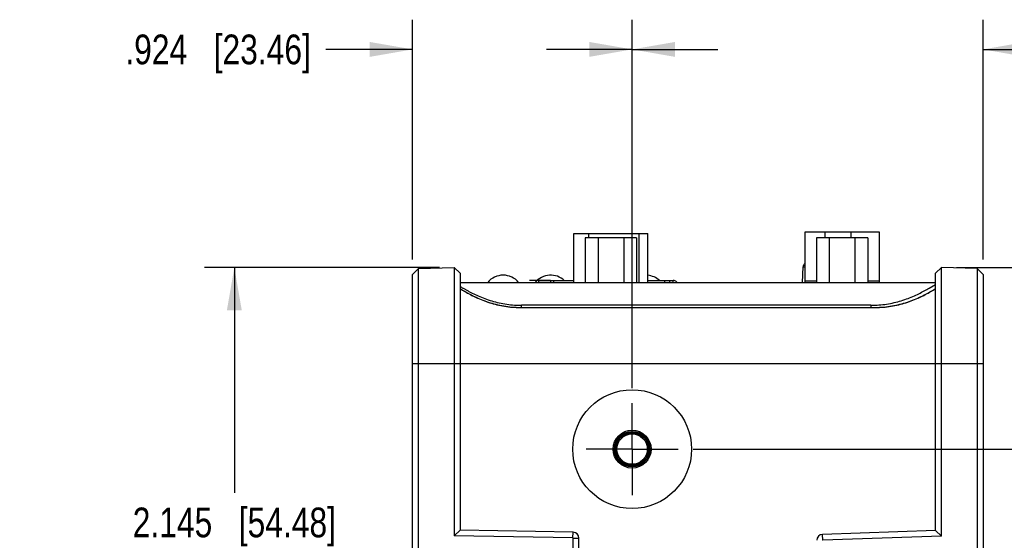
# Model space of a CAD drawing. Header units: inches. Extents: x 0 to 34, y 0 to 22.
# Tile 36 of 74: x 17.6 to 21.8, y 6.5 to 8.7. Entities that reach past the tile are written whole.
import ezdxf

# ---------------------------------------------------------------- set-up
doc = ezdxf.new("R2010")
doc.units = ezdxf.units.IN
doc.header["$LTSCALE"] = 1.87
doc.header["$MEASUREMENT"] = 0
doc.linetypes.add('CENTER', pattern=[0.6, 0.375, -0.075, 0.075, -0.075])
doc.layers.get('0').update_dxf_attribs({"linetype": 'CONTINUOUS'})
for name, color, linetype in [('02___PRT_ALL_AXES', 7, 'CONTINUOUS'), ('DATUMCURVES', 7, 'CONTINUOUS'), ('DIMENSIONS', 7, 'CONTINUOUS')]:
    doc.layers.add(name, color=color, linetype=linetype)
doc.styles.get("Standard").update_dxf_attribs({"font": 'txt', "width": 0.8})
doc.dimstyles.new('DIMSTYLE_1', dxfattribs={"dimtxt": 0.125, "dimasz": 0.18, "dimexe": 0.125, "dimexo": 0.0625, "dimgap": 0.0625, "dimtad": 0, "dimtih": 1, "dimtoh": 1, "dimdec": 3, "dimzin": 4, "dimdsep": 46, "dimtxsty": 'STANDARD', "dimblk": '_FILLED', "dimblk1": '_FILLED', "dimblk2": '_FILLED', "dimcen": 0.09, "dimadec": 0, "dimazin": 0, "dimtp": 0.001, "dimtm": 0.001, "dimtfac": 1, "dimtdec": 3, "dimtofl": 0, "dimtmove": 0, "dimatfit": 3, "dimldrblk": '_FILLED', "dimfxl": 1, "dimtolj": 1, "dimtzin": 4, "dimarcsym": 0})

# ---------------------------------------------------------------- blocks, each defined once
blk = doc.blocks.new('_FILLED')
at = {"color": 0, "linetype": 'BYBLOCK'}
blk.add_solid([(0, 0), (-1, 0.174), (-1, -0.174)], dxfattribs=at)
blk = doc.blocks.new('*D9')
at = {"layer": 'DIMENSIONS', "color": 2, "linetype": 'CONTINUOUS'}
for p, q in [((19.2796, 7.7107), (19.2796, 8.7202)), ((20.2032, 7.1698), (20.2032, 8.7202)), ((19.2796, 8.5952), (18.9141, 8.5952)), ((20.2032, 8.5952), (20.5632, 8.5952))]:
    blk.add_line(p, q, dxfattribs=at)
at = {"layer": 'DIMENSIONS', "color": 2, "linetype": 'CONTINUOUS', "xscale": 0.18, "yscale": 0.18, "zscale": 0.18}
blk.add_blockref('_FILLED', (19.2796, 8.5952), dxfattribs=at)
at = {"layer": 'DIMENSIONS', "color": 2, "linetype": 'CONTINUOUS', "xscale": 0.18, "yscale": 0.18, "zscale": 0.18, "rotation": 180}
blk.add_blockref('_FILLED', (20.2032, 8.5952), dxfattribs=at)
at = {"layer": 'DIMENSIONS', "color": 2, "linetype": 'CONTINUOUS', "insert": (18.8516, 8.6577), "char_height": 0.125, "width": 1.225, "attachment_point": 3, "line_spacing_factor": 0.9}
blk.add_mtext('.924{\\Ftxt.shx;\\W1.000000;\\H0.125000; }[23.46]', dxfattribs=at)
blk = doc.blocks.new('*D10')
at = {"layer": 'DIMENSIONS', "color": 2, "linetype": 'CONTINUOUS'}
for p, q in [((20.2032, 7.1698), (20.2032, 8.7202)), ((21.6796, 7.7107), (21.6796, 8.7202)), ((20.2032, 8.5952), (19.8432, 8.5952)), ((21.6796, 8.5952), (22.0419, 8.5952))]:
    blk.add_line(p, q, dxfattribs=at)
at = {"layer": 'DIMENSIONS', "color": 2, "linetype": 'CONTINUOUS', "xscale": 0.18, "yscale": 0.18, "zscale": 0.18}
blk.add_blockref('_FILLED', (20.2032, 8.5952), dxfattribs=at)
at = {"layer": 'DIMENSIONS', "color": 2, "linetype": 'CONTINUOUS', "xscale": 0.18, "yscale": 0.18, "zscale": 0.18, "rotation": 180}
blk.add_blockref('_FILLED', (21.6796, 8.5952), dxfattribs=at)
at = {"layer": 'DIMENSIONS', "color": 2, "linetype": 'CONTINUOUS', "insert": (22.1044, 8.6577), "char_height": 0.125, "width": 1.225, "attachment_point": 1, "line_spacing_factor": 0.9}
blk.add_mtext('1.476{\\Ftxt.shx;\\W1.000000;\\H0.125000; }[37.5]', dxfattribs=at)
blk = doc.blocks.new('*D11')
at = {"layer": 'DIMENSIONS', "color": 2, "linetype": 'CONTINUOUS'}
for p, q in [((22.3981, 7.6775), (22.3981, 8.0375)), ((21.5671, 7.6775), (22.5231, 7.6775)), ((20.4596, 6.9134), (22.5231, 6.9134)), ((22.3981, 6.9134), (22.3981, 6.5534))]:
    blk.add_line(p, q, dxfattribs=at)
at = {"layer": 'DIMENSIONS', "color": 2, "linetype": 'CONTINUOUS', "xscale": 0.18, "yscale": 0.18, "zscale": 0.18}
for p, rotation in [((22.3981, 7.6775), 270), ((22.3981, 6.9134), 90)]:
    blk.add_blockref('_FILLED', p, dxfattribs=dict(at, rotation=rotation))
at = {"layer": 'DIMENSIONS', "color": 2, "linetype": 'CONTINUOUS', "insert": (22.3981, 7.3579), "char_height": 0.125, "width": 1.225, "attachment_point": 2, "line_spacing_factor": 0.9}
blk.add_mtext('.764{\\Ftxt.shx;\\W1.000000;\\H0.125000; }[19.41]', dxfattribs=at)
blk = doc.blocks.new('*D12')
at = {"layer": 'DIMENSIONS', "color": 2, "linetype": 'CONTINUOUS'}
for p, q in [((19.3921, 7.6775), (18.4046, 7.6775)), ((18.5296, 7.6775), (18.5296, 6.73)), ((18.5296, 5.5326), (18.5296, 6.48)), ((20.2982, 5.5326), (18.4046, 5.5326))]:
    blk.add_line(p, q, dxfattribs=at)
at = {"layer": 'DIMENSIONS', "color": 2, "linetype": 'CONTINUOUS', "xscale": 0.18, "yscale": 0.18, "zscale": 0.18}
for p, rotation in [((18.5296, 7.6775), 90), ((18.5296, 5.5326), 270)]:
    blk.add_blockref('_FILLED', p, dxfattribs=dict(at, rotation=rotation))
at = {"layer": 'DIMENSIONS', "color": 2, "linetype": 'CONTINUOUS', "insert": (18.5296, 6.6675), "char_height": 0.125, "width": 1.325, "attachment_point": 2, "line_spacing_factor": 0.9}
blk.add_mtext('2.145{\\Ftxt.shx;\\W1.000000;\\H0.125000; }[54.48]', dxfattribs=at)

msp = doc.modelspace()

# ---------------------------------------------------------------- linework, layer by layer
at = {"color": 7, "linetype": 'CONTINUOUS'}
for p, q in [((20.0057, 7.8027), (20.0057, 7.6152)), ((20.2216, 7.8027), (20.0057, 7.8027)), ((20.0597, 7.8027), (20.0597, 7.6152)), ((20.1676, 7.8027), (20.1676, 7.6152)), ((20.2216, 7.8027), (20.2216, 7.6152)), ((20.9309, 7.6202), (20.9309, 7.8272)), ((20.9309, 7.8272), (21.2419, 7.8272)), ((20.9784, 7.8027), (20.9784, 7.6152)), ((21.1943, 7.8027), (20.9784, 7.8027)), ((21.0135, 7.8272), (21.0135, 7.8027)), ((21.0324, 7.8027), (21.0324, 7.6152)), ((21.1245, 7.8027), (21.1245, 7.8272)), ((21.1403, 7.8027), (21.1403, 7.6152)), ((21.1943, 7.8027), (21.1943, 7.6152)), ((21.2419, 7.8272), (21.2419, 7.6202)), ((19.2796, 7.6482), (19.3046, 7.6738)), ((19.3046, 7.6738), (19.4546, 7.6775)), ((19.3046, 6.4929), (19.3046, 7.6738)), ((19.4546, 7.6775), (19.4546, 6.5483)), ((19.4796, 7.6531), (19.4546, 7.6775)), ((20.9204, 7.6152), (20.9227, 7.6807)), ((20.9227, 7.6807), (20.9309, 7.6807)), ((21.4796, 7.6531), (21.5046, 7.6775)), ((21.5046, 6.5479), (21.5046, 7.6775)), ((21.6546, 7.6738), (21.5046, 7.6775)), ((21.6546, 7.6738), (21.6546, 6.4929)), ((21.6796, 7.6482), (21.6546, 7.6738)), ((19.2796, 6.4827), (19.2796, 7.6482)), ((19.4796, 7.6531), (19.4796, 6.5723)), ((19.8107, 7.6152), (19.8107, 7.6232)), ((19.8107, 7.6232), (19.9582, 7.6232)), ((19.8597, 7.6232), (19.8597, 7.6152)), ((19.8717, 7.6232), (19.8717, 7.6152)), ((20.2692, 7.6232), (20.3757, 7.6232)), ((20.3407, 7.6152), (20.3407, 7.6232)), ((20.3607, 7.6232), (20.3607, 7.6152)), ((20.3757, 7.6152), (20.3757, 7.6232)), ((21.4796, 6.5714), (21.4796, 7.6531)), ((21.6796, 7.6482), (21.6796, 6.4827)), ((19.4796, 7.6152), (21.4796, 7.6152)), ((19.4802, 7.5977), (19.4856, 7.5944)), ((19.4915, 7.591), (19.493, 7.5902)), ((20.3878, 7.6152), (20.3899, 7.6173)), ((20.9784, 7.6202), (20.9309, 7.6202)), ((21.2419, 7.6202), (21.1943, 7.6202)), ((21.4522, 7.5902), (21.4796, 7.6061)), ((19.7321, 7.5093), (21.2271, 7.5093)), ((19.7374, 7.5098), (19.7374, 7.5186)), ((21.2074, 7.5186), (19.7374, 7.5186)), ((21.2074, 7.5186), (21.2074, 7.5098)), ((19.2796, 7.2732), (21.6796, 7.2732)), ((19.4796, 6.5723), (19.4546, 6.5483)), ((19.954, 6.5396), (19.4546, 6.5483)), ((19.955, 6.564), (19.4796, 6.5723)), ((19.954, 6.5396), (19.955, 6.564)), ((21.4796, 6.5714), (21.0037, 6.5548)), ((21.0051, 6.5304), (21.0037, 6.5548)), ((21.5046, 6.5479), (21.0051, 6.5304)), ((21.5046, 6.5479), (21.4796, 6.5714)), ((19.9546, 3.5567), (19.9546, 6.539)), ((19.9546, 6.539), (19.9796, 6.539)), ((19.9796, 3.5811), (19.9796, 6.539))]:
    msp.add_line(p, q, dxfattribs=at)
for radius in [0.25, 0.08, 0.0743, 0.0689, 0.0639]:
    msp.add_circle((20.2032, 6.9134), radius, dxfattribs=at)
for centre, radius, start, end in [((20.9377, 7.6802), 0.015, 117.1511, 178), ((20.3757, 7.6032), 0.02, 44.7935, 90), ((19.8404, 8.1527), 0.6694, 237.3908, 238.3496), ((20.2118, 8.8354), 1.4378, 239.6667, 239.9361), ((19.813, 8.1083), 0.6171, 238.357, 239.4697), ((19.9834, 8.441), 0.982, 240.0389, 240.3585), ((20.2657, 7.494), 0.175, 43.8672, 44.7935), ((20.8989, 7.6202), 0.032, 350.9983, 360), ((21.2739, 7.6202), 0.032, 180, 189.0017), ((21.151, 8.1001), 0.6076, 300.5284, 301.6574), ((21.1237, 8.1445), 0.6597, 301.6506, 302.6219), ((19.7374, 7.9401), 0.4215, 268.3238, 268.4669), ((19.7374, 7.9385), 0.4199, 268.4659, 269.9989), ((21.2074, 7.9397), 0.4211, 270.0023, 273.3526), ((21.2073, 7.942), 0.4234, 273.3478, 273.5781), ((19.9546, 6.539), 0.025, 0, 89), ((21.0046, 6.5298), 0.025, 92, 180), ((19.954, 6.539), 0.000604, 0.0108, 88.9892), ((21.0052, 6.5298), 0.000604, 92.0106, 179.9894)]:
    msp.add_arc(centre, radius, start, end, dxfattribs=at)
at = {"color": 40, "linetype": 'CONTINUOUS'}
msp.add_arc((20.2657, 7.494), 0.175, 43.8401, 43.8672, dxfattribs=at)
at = {"color": 7, "linetype": 'CONTINUOUS'}
msp.add_ellipse((20.2032, 6.9134), major_axis=(0.0733, 0), ratio=1, dxfattribs=at)
for points, knots in [([(19.4929, 7.581), (19.5001, 7.5767), (19.5156, 7.5679), (19.55, 7.5503), (19.5883, 7.5345), (19.6299, 7.5223), (19.6745, 7.5128), (19.709, 7.5097), (19.7321, 7.5098)], [0, 0, 0, 0, 0.099776, 0.211407, 0.459186, 0.590995, 0.72589, 1, 1, 1, 1]), ([(19.4977, 7.5875), (19.5011, 7.5856), (19.5081, 7.5816), (19.523, 7.5736), (19.5432, 7.5635), (19.5695, 7.552), (19.598, 7.5414), (19.6281, 7.5324), (19.6596, 7.5254), (19.6921, 7.5206), (19.7141, 7.5191), (19.7251, 7.5187)], [0, 0, 0, 0, 0.048457, 0.10008, 0.211515, 0.331781, 0.458632, 0.590212, 0.725042, 0.861946, 1, 1, 1, 1]), ([(21.2271, 7.5098), (21.2501, 7.5097), (21.2847, 7.5128), (21.3292, 7.5223), (21.3708, 7.5345), (21.4092, 7.5503), (21.4435, 7.5679), (21.459, 7.5767), (21.4662, 7.581)], [0, 0, 0, 0, 0.27411, 0.409005, 0.540814, 0.788593, 0.900224, 1, 1, 1, 1]), ([(21.2337, 7.5194), (21.2444, 7.5201), (21.2658, 7.5222), (21.2973, 7.5278), (21.3277, 7.5355), (21.3567, 7.5448), (21.3839, 7.5555), (21.409, 7.567), (21.4283, 7.5769), (21.4424, 7.5846), (21.449, 7.5884), (21.4522, 7.5902)], [0, 0, 0, 0, 0.139527, 0.277596, 0.413238, 0.54521, 0.67196, 0.791562, 0.901737, 0.952514, 1, 1, 1, 1]), ([(19.4995, 7.5768), (19.515, 7.5676), (19.5397, 7.5545), (19.5749, 7.5395), (19.604, 7.5292), (19.6347, 7.5206), (19.6665, 7.5142), (19.6991, 7.5102), (19.7211, 7.5093), (19.7321, 7.5093)], [0, 0, 0, 0, 0.22063, 0.341956, 0.468351, 0.598394, 0.730933, 0.865133, 1, 1, 1, 1]), ([(21.2271, 7.5093), (21.2381, 7.5093), (21.2601, 7.5102), (21.2927, 7.5142), (21.3245, 7.5206), (21.3551, 7.5292), (21.3842, 7.5395), (21.4194, 7.5545), (21.4441, 7.5676), (21.4597, 7.5768)], [0, 0, 0, 0, 0.134867, 0.269067, 0.401606, 0.531649, 0.658044, 0.779369, 1, 1, 1, 1])]:
    msp.add_open_spline(points, degree=3, knots=knots, dxfattribs=at)
at = {"layer": '02___PRT_ALL_AXES', "color": 7, "linetype": 'CONTINUOUS'}
for p, q in [((19.9582, 7.6152), (19.9582, 7.8212)), ((19.9582, 7.8212), (20.2692, 7.8212)), ((20.0216, 7.8027), (20.0216, 7.8212)), ((20.2326, 7.6152), (20.2326, 7.8212)), ((20.2692, 7.6152), (20.2692, 7.8212))]:
    msp.add_line(p, q, dxfattribs=at)
at = {"layer": '02___PRT_ALL_AXES', "color": 7, "linetype": 'CENTER'}
for q in [(20.2032, 7.1073), (20.0093, 6.9134), (20.2032, 6.7195), (20.3971, 6.9134)]:
    msp.add_line((20.2032, 6.9134), q, dxfattribs=at)
at = {"layer": '02___PRT_ALL_AXES', "color": 7, "linetype": 'CONTINUOUS'}
for centre, start, end in [((19.6606, 7.5598), 40.4497, 139.5503), ((19.8606, 7.5598), 47.9475, 139.5503), ((20.2606, 7.5598), 47.9475, 84.2492)]:
    msp.add_arc(centre, 0.0854, start, end, dxfattribs=at)
at = {"layer": 'DATUMCURVES', "color": 1, "linetype": 'CONTINUOUS'}
msp.add_line((19.7907, 7.6232), (19.7707, 7.6232), dxfattribs=at)
at = {"layer": 'DATUMCURVES', "color": 4, "linetype": 'CONTINUOUS'}
msp.add_line((19.8597, 7.6232), (19.7907, 7.6232), dxfattribs=at)

# ---------------------------------------------------------------- dimensions: what is measured, and where the dimension line sits
at = {"layer": 'DIMENSIONS', "color": 2, "linetype": 'CONTINUOUS'}
for base, p1, p2, angle, picture, middle in [((19.2796, 8.5952), (20.2032, 7.1073), (19.2796, 7.6482), 180, '*D9', (18.2391, 8.5952)), ((22.3981, 7.6775), (20.3971, 6.9134), (21.5046, 7.6775), 90, '*D11', (22.3981, 7.2954)), ((18.5296, 5.5326), (19.4546, 7.6775), (20.3607, 5.5326), 270, '*D12', (18.5296, 6.605))]:
    dim = msp.add_linear_dim(base=base, p1=p1, p2=p2, angle=angle, dimstyle='DIMSTYLE_1', dxfattribs=at)
    dim.commit()
    dim.dimension.update_dxf_attribs({"geometry": picture, "text_midpoint": middle, "dimtype": 160})
dim = msp.add_linear_dim(base=(21.6796, 8.5952), p1=(20.2032, 7.1073), p2=(21.6796, 7.6482), dimstyle='DIMSTYLE_1', dxfattribs=at)
dim.commit()
dim.dimension.update_dxf_attribs({"geometry": '*D10', "text_midpoint": (22.7169, 8.5952), "dimtype": 160})

doc.saveas('drawing.dxf')
